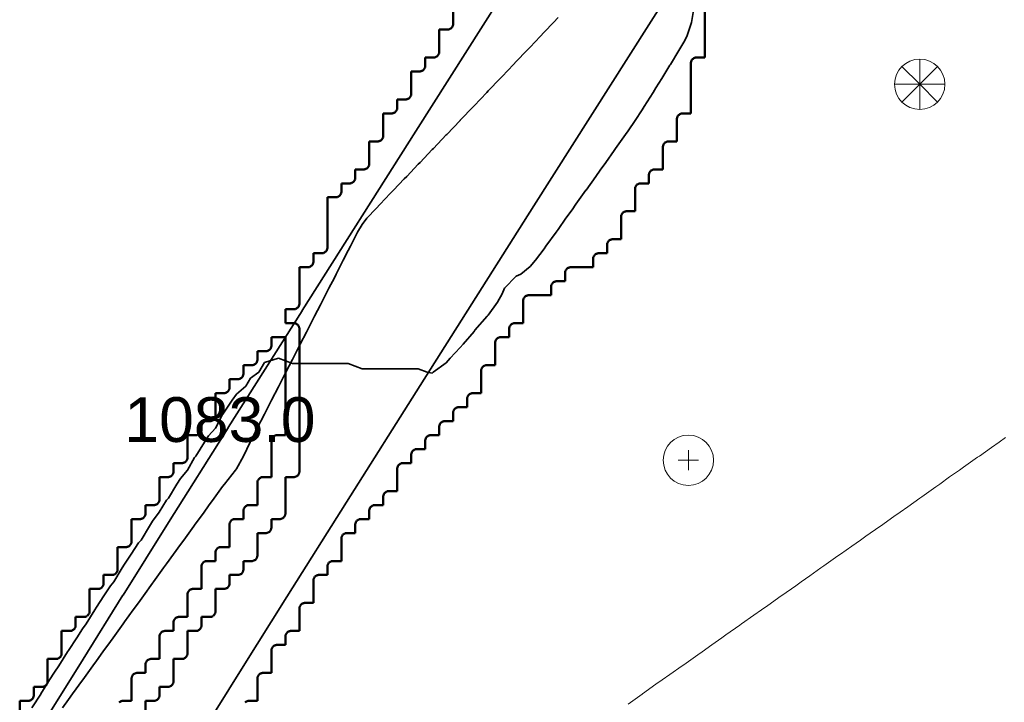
# Model space of a CAD drawing. Header units: metres. Extents: x -6552 to -6384, y 5654608 to 5654799.
# Tile 31 of 68: x -6458 to -6440, y 5654679 to 5654691. Entities that reach past the tile are written whole.
import ezdxf
from ezdxf.enums import TextEntityAlignment as Align

# ---------------------------------------------------------------- set-up
doc = ezdxf.new("R2010")
doc.units = ezdxf.units.M
doc.header["$LTSCALE"] = 0.5
doc.linetypes.add('DASHED', pattern=[9, 6, -3])
doc.linetypes.add('PHANTOM', pattern=[22, 12, -2, 2, -2, 2, -2])
for name, color, linetype, lineweight in [('L-GRAD-CONT', 5, 'DASHED', 25), ('L-HARD-PAVE', 8, 'Continuous', 35), ('L-SITE-LIMIT', 6, 'PHANTOM', 50), ('V-TOPO-MAJR', 34, 'Continuous', 35), ('V-TOPO-MINR', 32, 'Continuous', 13), ('V-VEG-TREE', 94, 'Continuous', 18)]:
    doc.layers.add(name, color=color, linetype=linetype, lineweight=lineweight)
doc.styles.add('BR-STD', font='arial.ttf')

# ---------------------------------------------------------------- blocks, each defined once
blk = doc.blocks.new('VEG-TREE-DECID')
at = {"color": 0, "lineweight": -2}
for p, q in [((0, -0.6), (0, 0.6)), ((-0.6, 0), (0.6, 0))]:
    blk.add_line(p, q, dxfattribs=at)
blk.add_circle((0, 0), 1.5, dxfattribs=at)
blk = doc.blocks.new('VEG-TREE-CONIF')
at = {"color": 0, "lineweight": -2}
for q in [(0, 1.5), (-1.061, 1.061), (1.061, 1.061), (-1.5, 0), (-1.061, -1.061), (1.5, 0), (0, -1.5), (1.061, -1.061)]:
    blk.add_line((0, 0), q, dxfattribs=at)
blk.add_circle((0, 0), 1.5, dxfattribs=at)

msp = doc.modelspace()

# ---------------------------------------------------------------- linework, layer by layer
at = {"layer": 'L-GRAD-CONT', "lineweight": 35}
msp.add_lwpolyline([(-6445.449, 5654691.125), (-6445.488, 5654690.875), (-6445.571, 5654690.625), (-6445.625, 5654690.524), (-6445.715, 5654690.375), (-6445.867, 5654690.125), (-6445.875, 5654690.11), (-6446.018, 5654689.875), (-6446.125, 5654689.708), (-6446.178, 5654689.625), (-6446.337, 5654689.375), (-6446.375, 5654689.315), (-6446.497, 5654689.125), (-6446.625, 5654688.939), (-6446.67, 5654688.875), (-6446.847, 5654688.625), (-6446.875, 5654688.586), (-6447.024, 5654688.375), (-6447.125, 5654688.233), (-6447.201, 5654688.125), (-6447.375, 5654687.88), (-6447.379, 5654687.875), (-6447.556, 5654687.625), (-6447.625, 5654687.527), (-6447.736, 5654687.375), (-6447.875, 5654687.177), (-6447.911, 5654687.125), (-6448.093, 5654686.875), (-6448.125, 5654686.83), (-6448.276, 5654686.625), (-6448.375, 5654686.514), (-6448.541, 5654686.375), (-6448.625, 5654686.338), (-6448.836, 5654686.125), (-6448.875, 5654686.025), (-6448.956, 5654685.875), (-6449.125, 5654685.643), (-6449.141, 5654685.625), (-6449.363, 5654685.375), (-6449.375, 5654685.353), (-6449.572, 5654685.125), (-6449.625, 5654685.063), (-6449.803, 5654684.875), (-6449.875, 5654684.79), (-6450.11, 5654684.625), (-6450.125, 5654684.605), (-6450.218, 5654684.625), (-6450.375, 5654684.685), (-6450.625, 5654684.685), (-6450.875, 5654684.685), (-6451.125, 5654684.685), (-6451.375, 5654684.685), (-6451.625, 5654684.779), (-6451.875, 5654684.779), (-6452.125, 5654684.779), (-6452.375, 5654684.779), (-6452.625, 5654684.779), (-6452.875, 5654684.875), (-6453.125, 5654684.8), (-6453.225, 5654684.625), (-6453.375, 5654684.518), (-6453.456, 5654684.375), (-6453.625, 5654684.23), (-6453.699, 5654684.125), (-6453.867, 5654683.875), (-6453.875, 5654683.867), (-6453.998, 5654683.625), (-6454.125, 5654683.489), (-6454.199, 5654683.375), (-6454.35, 5654683.125), (-6454.375, 5654683.1), (-6454.503, 5654682.875), (-6454.625, 5654682.725), (-6454.69, 5654682.625), (-6454.837, 5654682.375), (-6454.875, 5654682.337), (-6455.006, 5654682.125), (-6455.125, 5654681.96), (-6455.18, 5654681.875), (-6455.328, 5654681.625), (-6455.375, 5654681.576), (-6455.506, 5654681.375), (-6455.625, 5654681.192), (-6455.669, 5654681.125), (-6455.819, 5654680.875), (-6455.875, 5654680.807), (-6455.994, 5654680.625), (-6456.125, 5654680.422), (-6456.156, 5654680.375), (-6456.313, 5654680.125), (-6456.375, 5654680.038), (-6456.48, 5654679.875), (-6456.625, 5654679.652), (-6456.644, 5654679.625), (-6456.803, 5654679.375), (-6456.875, 5654679.265), (-6456.965, 5654679.125), (-6457.123, 5654678.875), (-6457.125, 5654678.872), (-6457.281, 5654678.625)], dxfattribs=at)
at = {"layer": 'L-HARD-PAVE'}
for points in [[(-6456.977, 5654678.51), (-6456.368, 5654679.494), (-6456.366, 5654679.497), (-6455.655, 5654680.638), (-6455.653, 5654680.64), (-6454.841, 5654681.937), (-6454.839, 5654681.94), (-6453.773, 5654683.633), (-6453.772, 5654683.634), (-6452.451, 5654685.724), (-6452.451, 5654685.725), (-6450.419, 5654688.933), (-6447.732, 5654693.17)], [(-6445.565, 5654691.918), (-6448.307, 5654687.595), (-6450.338, 5654684.388), (-6451.658, 5654682.3), (-6452.723, 5654680.609), (-6453.534, 5654679.314), (-6454.243, 5654678.176)]]:
    msp.add_lwpolyline(points, dxfattribs=at)
at = {"layer": 'L-SITE-LIMIT'}
for points in [[(-6455.25, 5654678.35), (-6455.25, 5654678.748), (-6455.25, 5654678.75), (-6455.248, 5654678.75), (-6455.1, 5654678.75), (-6455.09, 5654678.75), (-6455.08, 5654678.752), (-6455.071, 5654678.754), (-6455.062, 5654678.758), (-6455.053, 5654678.762), (-6455.044, 5654678.767), (-6455.037, 5654678.773), (-6455.029, 5654678.779), (-6455.023, 5654678.787), (-6455.017, 5654678.794), (-6455.012, 5654678.803), (-6455.008, 5654678.812), (-6455.004, 5654678.821), (-6455.002, 5654678.83), (-6455, 5654678.84), (-6455, 5654678.85), (-6455, 5654678.998), (-6455, 5654679), (-6454.998, 5654679), (-6454.85, 5654679), (-6454.84, 5654679), (-6454.83, 5654679.002), (-6454.821, 5654679.004), (-6454.812, 5654679.008), (-6454.803, 5654679.012), (-6454.794, 5654679.017), (-6454.787, 5654679.023), (-6454.779, 5654679.029), (-6454.773, 5654679.037), (-6454.767, 5654679.044), (-6454.762, 5654679.053), (-6454.758, 5654679.062), (-6454.754, 5654679.071), (-6454.752, 5654679.08), (-6454.75, 5654679.09), (-6454.75, 5654679.1), (-6454.75, 5654679.498), (-6454.75, 5654679.5), (-6454.748, 5654679.5), (-6454.6, 5654679.5), (-6454.59, 5654679.5), (-6454.58, 5654679.502), (-6454.571, 5654679.504), (-6454.562, 5654679.508), (-6454.553, 5654679.512), (-6454.544, 5654679.517), (-6454.537, 5654679.523), (-6454.529, 5654679.529), (-6454.523, 5654679.537), (-6454.517, 5654679.544), (-6454.512, 5654679.553), (-6454.508, 5654679.562), (-6454.504, 5654679.571), (-6454.502, 5654679.58), (-6454.5, 5654679.59), (-6454.5, 5654679.6), (-6454.5, 5654679.998), (-6454.5, 5654680), (-6454.498, 5654680), (-6454.35, 5654680), (-6454.34, 5654680), (-6454.33, 5654680.002), (-6454.321, 5654680.004), (-6454.312, 5654680.008), (-6454.303, 5654680.012), (-6454.294, 5654680.017), (-6454.287, 5654680.023), (-6454.279, 5654680.029), (-6454.273, 5654680.037), (-6454.267, 5654680.044), (-6454.262, 5654680.053), (-6454.258, 5654680.062), (-6454.254, 5654680.071), (-6454.252, 5654680.08), (-6454.25, 5654680.09), (-6454.25, 5654680.1), (-6454.25, 5654680.248), (-6454.25, 5654680.25), (-6454.248, 5654680.25), (-6454.1, 5654680.25), (-6454.09, 5654680.25), (-6454.08, 5654680.252), (-6454.071, 5654680.254), (-6454.062, 5654680.258), (-6454.053, 5654680.262), (-6454.044, 5654680.267), (-6454.037, 5654680.273), (-6454.029, 5654680.279), (-6454.023, 5654680.287), (-6454.017, 5654680.294), (-6454.012, 5654680.303), (-6454.008, 5654680.312), (-6454.004, 5654680.321), (-6454.002, 5654680.33), (-6454, 5654680.34), (-6454, 5654680.35), (-6454, 5654680.748), (-6454, 5654680.75), (-6453.998, 5654680.75), (-6453.85, 5654680.75), (-6453.84, 5654680.75), (-6453.83, 5654680.752), (-6453.821, 5654680.754), (-6453.812, 5654680.758), (-6453.803, 5654680.762), (-6453.794, 5654680.767), (-6453.787, 5654680.773), (-6453.779, 5654680.779), (-6453.773, 5654680.787), (-6453.767, 5654680.794), (-6453.762, 5654680.803), (-6453.758, 5654680.812), (-6453.754, 5654680.821), (-6453.752, 5654680.83), (-6453.75, 5654680.84), (-6453.75, 5654680.85), (-6453.75, 5654680.998), (-6453.75, 5654681), (-6453.748, 5654681), (-6453.6, 5654681), (-6453.59, 5654681), (-6453.58, 5654681.002), (-6453.571, 5654681.004), (-6453.562, 5654681.008), (-6453.553, 5654681.012), (-6453.544, 5654681.017), (-6453.537, 5654681.023), (-6453.529, 5654681.029), (-6453.523, 5654681.037), (-6453.517, 5654681.044), (-6453.512, 5654681.053), (-6453.508, 5654681.062), (-6453.504, 5654681.071), (-6453.502, 5654681.08), (-6453.5, 5654681.09), (-6453.5, 5654681.1), (-6453.5, 5654681.248), (-6453.5, 5654681.25), (-6453.498, 5654681.25), (-6453.35, 5654681.25), (-6453.34, 5654681.25), (-6453.33, 5654681.252), (-6453.321, 5654681.254), (-6453.312, 5654681.258), (-6453.303, 5654681.262), (-6453.294, 5654681.267), (-6453.287, 5654681.273), (-6453.279, 5654681.279), (-6453.273, 5654681.287), (-6453.267, 5654681.294), (-6453.262, 5654681.303), (-6453.258, 5654681.312), (-6453.254, 5654681.321), (-6453.252, 5654681.33), (-6453.25, 5654681.34), (-6453.25, 5654681.35), (-6453.25, 5654681.748), (-6453.25, 5654681.75), (-6453.248, 5654681.75), (-6453.1, 5654681.75), (-6453.09, 5654681.75), (-6453.08, 5654681.752), (-6453.071, 5654681.754), (-6453.062, 5654681.758), (-6453.053, 5654681.762), (-6453.044, 5654681.767), (-6453.037, 5654681.773), (-6453.029, 5654681.779), (-6453.023, 5654681.787), (-6453.017, 5654681.794), (-6453.012, 5654681.803), (-6453.008, 5654681.812), (-6453.004, 5654681.821), (-6453.002, 5654681.83), (-6453, 5654681.84), (-6453, 5654681.85), (-6453, 5654681.998), (-6453, 5654682), (-6452.998, 5654682), (-6452.85, 5654682), (-6452.84, 5654682), (-6452.83, 5654682.002), (-6452.821, 5654682.004), (-6452.812, 5654682.008), (-6452.803, 5654682.012), (-6452.794, 5654682.017), (-6452.787, 5654682.023), (-6452.779, 5654682.029), (-6452.773, 5654682.037), (-6452.767, 5654682.044), (-6452.762, 5654682.053), (-6452.758, 5654682.062), (-6452.754, 5654682.071), (-6452.752, 5654682.08), (-6452.75, 5654682.09), (-6452.75, 5654682.1), (-6452.75, 5654682.748), (-6452.75, 5654682.75), (-6452.748, 5654682.75), (-6452.6, 5654682.75), (-6452.59, 5654682.75), (-6452.58, 5654682.752), (-6452.571, 5654682.754), (-6452.562, 5654682.758), (-6452.553, 5654682.762), (-6452.544, 5654682.767), (-6452.537, 5654682.773), (-6452.529, 5654682.779), (-6452.523, 5654682.787), (-6452.517, 5654682.794), (-6452.512, 5654682.803), (-6452.508, 5654682.812), (-6452.504, 5654682.821), (-6452.502, 5654682.83), (-6452.5, 5654682.84), (-6452.5, 5654682.85), (-6452.5, 5654685.4), (-6452.5, 5654685.41), (-6452.502, 5654685.42), (-6452.504, 5654685.429), (-6452.508, 5654685.438), (-6452.512, 5654685.447), (-6452.517, 5654685.456), (-6452.523, 5654685.463), (-6452.529, 5654685.471), (-6452.537, 5654685.477), (-6452.544, 5654685.483), (-6452.553, 5654685.488), (-6452.562, 5654685.492), (-6452.571, 5654685.496), (-6452.58, 5654685.498), (-6452.59, 5654685.5), (-6452.6, 5654685.5), (-6452.748, 5654685.5), (-6452.75, 5654685.5), (-6452.75, 5654685.502), (-6452.75, 5654685.748), (-6452.75, 5654685.75), (-6452.748, 5654685.75), (-6452.6, 5654685.75), (-6452.59, 5654685.75), (-6452.58, 5654685.752), (-6452.571, 5654685.754), (-6452.562, 5654685.758), (-6452.553, 5654685.762), (-6452.544, 5654685.767), (-6452.537, 5654685.773), (-6452.529, 5654685.779), (-6452.523, 5654685.787), (-6452.517, 5654685.794), (-6452.512, 5654685.803), (-6452.508, 5654685.812), (-6452.504, 5654685.821), (-6452.502, 5654685.83), (-6452.5, 5654685.84), (-6452.5, 5654685.85), (-6452.5, 5654686.498), (-6452.5, 5654686.5), (-6452.498, 5654686.5), (-6452.35, 5654686.5), (-6452.34, 5654686.5), (-6452.33, 5654686.502), (-6452.321, 5654686.504), (-6452.312, 5654686.508), (-6452.303, 5654686.512), (-6452.294, 5654686.517), (-6452.287, 5654686.523), (-6452.279, 5654686.529), (-6452.273, 5654686.537), (-6452.267, 5654686.544), (-6452.262, 5654686.553), (-6452.258, 5654686.562), (-6452.254, 5654686.571), (-6452.252, 5654686.58), (-6452.25, 5654686.59), (-6452.25, 5654686.6), (-6452.25, 5654686.748), (-6452.25, 5654686.75), (-6452.248, 5654686.75), (-6452.1, 5654686.75), (-6452.09, 5654686.75), (-6452.08, 5654686.752), (-6452.071, 5654686.754), (-6452.062, 5654686.758), (-6452.053, 5654686.762), (-6452.044, 5654686.767), (-6452.037, 5654686.773), (-6452.029, 5654686.779), (-6452.023, 5654686.787), (-6452.017, 5654686.794), (-6452.012, 5654686.803), (-6452.008, 5654686.812), (-6452.004, 5654686.821), (-6452.002, 5654686.83), (-6452, 5654686.84), (-6452, 5654686.85), (-6452, 5654687.748), (-6452, 5654687.75), (-6451.998, 5654687.75), (-6451.85, 5654687.75), (-6451.84, 5654687.75), (-6451.83, 5654687.752), (-6451.821, 5654687.754), (-6451.812, 5654687.758), (-6451.803, 5654687.762), (-6451.794, 5654687.767), (-6451.787, 5654687.773), (-6451.779, 5654687.779), (-6451.773, 5654687.787), (-6451.767, 5654687.794), (-6451.762, 5654687.803), (-6451.758, 5654687.812), (-6451.754, 5654687.821), (-6451.752, 5654687.83), (-6451.75, 5654687.84), (-6451.75, 5654687.85), (-6451.75, 5654687.998), (-6451.75, 5654688), (-6451.748, 5654688), (-6451.6, 5654688), (-6451.59, 5654688), (-6451.58, 5654688.002), (-6451.571, 5654688.004), (-6451.562, 5654688.008), (-6451.553, 5654688.012), (-6451.544, 5654688.017), (-6451.537, 5654688.023), (-6451.529, 5654688.029), (-6451.523, 5654688.037), (-6451.517, 5654688.044), (-6451.512, 5654688.053), (-6451.508, 5654688.062), (-6451.504, 5654688.071), (-6451.502, 5654688.08), (-6451.5, 5654688.09), (-6451.5, 5654688.1), (-6451.5, 5654688.248), (-6451.5, 5654688.25), (-6451.498, 5654688.25), (-6451.35, 5654688.25), (-6451.34, 5654688.25), (-6451.33, 5654688.252), (-6451.321, 5654688.254), (-6451.312, 5654688.258), (-6451.303, 5654688.262), (-6451.294, 5654688.267), (-6451.287, 5654688.273), (-6451.279, 5654688.279), (-6451.273, 5654688.287), (-6451.267, 5654688.294), (-6451.262, 5654688.303), (-6451.258, 5654688.312), (-6451.254, 5654688.321), (-6451.252, 5654688.33), (-6451.25, 5654688.34), (-6451.25, 5654688.35), (-6451.25, 5654688.748), (-6451.25, 5654688.75), (-6451.248, 5654688.75), (-6451.1, 5654688.75), (-6451.09, 5654688.75), (-6451.08, 5654688.752), (-6451.071, 5654688.754), (-6451.062, 5654688.758), (-6451.053, 5654688.762), (-6451.044, 5654688.767), (-6451.037, 5654688.773), (-6451.029, 5654688.779), (-6451.023, 5654688.787), (-6451.017, 5654688.794), (-6451.012, 5654688.803), (-6451.008, 5654688.812), (-6451.004, 5654688.821), (-6451.002, 5654688.83), (-6451, 5654688.84), (-6451, 5654688.85), (-6451, 5654689.248), (-6451, 5654689.25), (-6450.998, 5654689.25), (-6450.85, 5654689.25), (-6450.84, 5654689.25), (-6450.83, 5654689.252), (-6450.821, 5654689.254), (-6450.812, 5654689.258), (-6450.803, 5654689.262), (-6450.794, 5654689.267), (-6450.787, 5654689.273), (-6450.779, 5654689.279), (-6450.773, 5654689.287), (-6450.767, 5654689.294), (-6450.762, 5654689.303), (-6450.758, 5654689.312), (-6450.754, 5654689.321), (-6450.752, 5654689.33), (-6450.75, 5654689.34), (-6450.75, 5654689.35), (-6450.75, 5654689.498), (-6450.75, 5654689.5), (-6450.748, 5654689.5), (-6450.6, 5654689.5), (-6450.59, 5654689.5), (-6450.58, 5654689.502), (-6450.571, 5654689.504), (-6450.562, 5654689.508), (-6450.553, 5654689.512), (-6450.544, 5654689.517), (-6450.537, 5654689.523), (-6450.529, 5654689.529), (-6450.523, 5654689.537), (-6450.517, 5654689.544), (-6450.512, 5654689.553), (-6450.508, 5654689.562), (-6450.504, 5654689.571), (-6450.502, 5654689.58), (-6450.5, 5654689.59), (-6450.5, 5654689.6), (-6450.5, 5654689.998), (-6450.5, 5654690), (-6450.498, 5654690), (-6450.35, 5654690), (-6450.34, 5654690), (-6450.33, 5654690.002), (-6450.321, 5654690.004), (-6450.312, 5654690.008), (-6450.303, 5654690.012), (-6450.294, 5654690.017), (-6450.287, 5654690.023), (-6450.279, 5654690.029), (-6450.273, 5654690.037), (-6450.267, 5654690.044), (-6450.262, 5654690.053), (-6450.258, 5654690.062), (-6450.254, 5654690.071), (-6450.252, 5654690.08), (-6450.25, 5654690.09), (-6450.25, 5654690.1), (-6450.25, 5654690.248), (-6450.25, 5654690.25), (-6450.248, 5654690.25), (-6450.1, 5654690.25), (-6450.09, 5654690.25), (-6450.08, 5654690.252), (-6450.071, 5654690.254), (-6450.062, 5654690.258), (-6450.053, 5654690.262), (-6450.044, 5654690.267), (-6450.037, 5654690.273), (-6450.029, 5654690.279), (-6450.023, 5654690.287), (-6450.017, 5654690.294), (-6450.012, 5654690.303), (-6450.008, 5654690.312), (-6450.004, 5654690.321), (-6450.002, 5654690.33), (-6450, 5654690.34), (-6450, 5654690.35), (-6450, 5654690.748), (-6450, 5654690.75), (-6449.998, 5654690.75), (-6449.85, 5654690.75), (-6449.84, 5654690.75), (-6449.83, 5654690.752), (-6449.821, 5654690.754), (-6449.812, 5654690.758), (-6449.803, 5654690.762), (-6449.794, 5654690.767), (-6449.787, 5654690.773), (-6449.779, 5654690.779), (-6449.773, 5654690.787), (-6449.767, 5654690.794), (-6449.762, 5654690.803), (-6449.758, 5654690.812), (-6449.754, 5654690.821), (-6449.752, 5654690.83), (-6449.75, 5654690.84), (-6449.75, 5654690.85), (-6449.75, 5654691.498)], [(-6445.25, 5654691.15), (-6445.25, 5654690.252), (-6445.25, 5654690.25), (-6445.252, 5654690.25), (-6445.4, 5654690.25), (-6445.41, 5654690.25), (-6445.42, 5654690.248), (-6445.429, 5654690.246), (-6445.438, 5654690.242), (-6445.447, 5654690.238), (-6445.456, 5654690.233), (-6445.463, 5654690.227), (-6445.471, 5654690.221), (-6445.477, 5654690.213), (-6445.483, 5654690.206), (-6445.488, 5654690.197), (-6445.492, 5654690.188), (-6445.496, 5654690.179), (-6445.498, 5654690.17), (-6445.5, 5654690.16), (-6445.5, 5654690.15), (-6445.5, 5654689.252), (-6445.5, 5654689.25), (-6445.502, 5654689.25), (-6445.65, 5654689.25), (-6445.66, 5654689.25), (-6445.67, 5654689.248), (-6445.679, 5654689.246), (-6445.688, 5654689.242), (-6445.697, 5654689.238), (-6445.706, 5654689.233), (-6445.713, 5654689.227), (-6445.721, 5654689.221), (-6445.727, 5654689.213), (-6445.733, 5654689.206), (-6445.738, 5654689.197), (-6445.742, 5654689.188), (-6445.746, 5654689.179), (-6445.748, 5654689.17), (-6445.75, 5654689.16), (-6445.75, 5654689.15), (-6445.75, 5654688.752), (-6445.75, 5654688.75), (-6445.752, 5654688.75), (-6445.9, 5654688.75), (-6445.91, 5654688.75), (-6445.92, 5654688.748), (-6445.929, 5654688.746), (-6445.938, 5654688.742), (-6445.947, 5654688.738), (-6445.956, 5654688.733), (-6445.963, 5654688.727), (-6445.971, 5654688.721), (-6445.977, 5654688.713), (-6445.983, 5654688.706), (-6445.988, 5654688.697), (-6445.992, 5654688.688), (-6445.996, 5654688.679), (-6445.998, 5654688.67), (-6446, 5654688.66), (-6446, 5654688.65), (-6446, 5654688.252), (-6446, 5654688.25), (-6446.002, 5654688.25), (-6446.15, 5654688.25), (-6446.16, 5654688.25), (-6446.17, 5654688.248), (-6446.179, 5654688.246), (-6446.188, 5654688.242), (-6446.197, 5654688.238), (-6446.206, 5654688.233), (-6446.213, 5654688.227), (-6446.221, 5654688.221), (-6446.227, 5654688.213), (-6446.233, 5654688.206), (-6446.238, 5654688.197), (-6446.242, 5654688.188), (-6446.246, 5654688.179), (-6446.248, 5654688.17), (-6446.25, 5654688.16), (-6446.25, 5654688.15), (-6446.25, 5654688.002), (-6446.25, 5654688), (-6446.252, 5654688), (-6446.4, 5654688), (-6446.41, 5654688), (-6446.42, 5654687.998), (-6446.429, 5654687.996), (-6446.438, 5654687.992), (-6446.447, 5654687.988), (-6446.456, 5654687.983), (-6446.463, 5654687.977), (-6446.471, 5654687.971), (-6446.477, 5654687.963), (-6446.483, 5654687.956), (-6446.488, 5654687.947), (-6446.492, 5654687.938), (-6446.496, 5654687.929), (-6446.498, 5654687.92), (-6446.5, 5654687.91), (-6446.5, 5654687.9), (-6446.5, 5654687.502), (-6446.5, 5654687.5), (-6446.502, 5654687.5), (-6446.65, 5654687.5), (-6446.66, 5654687.5), (-6446.67, 5654687.498), (-6446.679, 5654687.496), (-6446.688, 5654687.492), (-6446.697, 5654687.488), (-6446.706, 5654687.483), (-6446.713, 5654687.477), (-6446.721, 5654687.471), (-6446.727, 5654687.463), (-6446.733, 5654687.456), (-6446.738, 5654687.447), (-6446.742, 5654687.438), (-6446.746, 5654687.429), (-6446.748, 5654687.42), (-6446.75, 5654687.41), (-6446.75, 5654687.4), (-6446.75, 5654687.002), (-6446.75, 5654687), (-6446.752, 5654687), (-6446.9, 5654687), (-6446.91, 5654687), (-6446.92, 5654686.998), (-6446.929, 5654686.996), (-6446.938, 5654686.992), (-6446.947, 5654686.988), (-6446.956, 5654686.983), (-6446.963, 5654686.977), (-6446.971, 5654686.971), (-6446.977, 5654686.963), (-6446.983, 5654686.956), (-6446.988, 5654686.947), (-6446.992, 5654686.938), (-6446.996, 5654686.929), (-6446.998, 5654686.92), (-6447, 5654686.91), (-6447, 5654686.9), (-6447, 5654686.752), (-6447, 5654686.75), (-6447.002, 5654686.75), (-6447.15, 5654686.75), (-6447.16, 5654686.75), (-6447.17, 5654686.748), (-6447.179, 5654686.746), (-6447.188, 5654686.742), (-6447.197, 5654686.738), (-6447.206, 5654686.733), (-6447.213, 5654686.727), (-6447.221, 5654686.721), (-6447.227, 5654686.713), (-6447.233, 5654686.706), (-6447.238, 5654686.697), (-6447.242, 5654686.688), (-6447.246, 5654686.679), (-6447.248, 5654686.67), (-6447.25, 5654686.66), (-6447.25, 5654686.65), (-6447.25, 5654686.502), (-6447.25, 5654686.5), (-6447.252, 5654686.5), (-6447.65, 5654686.5), (-6447.66, 5654686.5), (-6447.67, 5654686.498), (-6447.679, 5654686.496), (-6447.688, 5654686.492), (-6447.697, 5654686.488), (-6447.706, 5654686.483), (-6447.713, 5654686.477), (-6447.721, 5654686.471), (-6447.727, 5654686.463), (-6447.733, 5654686.456), (-6447.738, 5654686.447), (-6447.742, 5654686.438), (-6447.746, 5654686.429), (-6447.748, 5654686.42), (-6447.75, 5654686.41), (-6447.75, 5654686.4), (-6447.75, 5654686.252), (-6447.75, 5654686.25), (-6447.752, 5654686.25), (-6447.9, 5654686.25), (-6447.91, 5654686.25), (-6447.92, 5654686.248), (-6447.929, 5654686.246), (-6447.938, 5654686.242), (-6447.947, 5654686.238), (-6447.956, 5654686.233), (-6447.963, 5654686.227), (-6447.971, 5654686.221), (-6447.977, 5654686.213), (-6447.983, 5654686.206), (-6447.988, 5654686.197), (-6447.992, 5654686.188), (-6447.996, 5654686.179), (-6447.998, 5654686.17), (-6448, 5654686.16), (-6448, 5654686.15), (-6448, 5654686.002), (-6448, 5654686), (-6448.002, 5654686), (-6448.4, 5654686), (-6448.41, 5654686), (-6448.42, 5654685.998), (-6448.429, 5654685.996), (-6448.438, 5654685.992), (-6448.447, 5654685.988), (-6448.456, 5654685.983), (-6448.463, 5654685.977), (-6448.471, 5654685.971), (-6448.477, 5654685.963), (-6448.483, 5654685.956), (-6448.488, 5654685.947), (-6448.492, 5654685.938), (-6448.496, 5654685.929), (-6448.498, 5654685.92), (-6448.5, 5654685.91), (-6448.5, 5654685.9), (-6448.5, 5654685.502), (-6448.5, 5654685.5), (-6448.502, 5654685.5), (-6448.65, 5654685.5), (-6448.66, 5654685.5), (-6448.67, 5654685.498), (-6448.679, 5654685.496), (-6448.688, 5654685.492), (-6448.697, 5654685.488), (-6448.706, 5654685.483), (-6448.713, 5654685.477), (-6448.721, 5654685.471), (-6448.727, 5654685.463), (-6448.733, 5654685.456), (-6448.738, 5654685.447), (-6448.742, 5654685.438), (-6448.746, 5654685.429), (-6448.748, 5654685.42), (-6448.75, 5654685.41), (-6448.75, 5654685.4), (-6448.75, 5654685.252), (-6448.75, 5654685.25), (-6448.752, 5654685.25), (-6448.9, 5654685.25), (-6448.91, 5654685.25), (-6448.92, 5654685.248), (-6448.929, 5654685.246), (-6448.938, 5654685.242), (-6448.947, 5654685.238), (-6448.956, 5654685.233), (-6448.963, 5654685.227), (-6448.971, 5654685.221), (-6448.977, 5654685.213), (-6448.983, 5654685.206), (-6448.988, 5654685.197), (-6448.992, 5654685.188), (-6448.996, 5654685.179), (-6448.998, 5654685.17), (-6449, 5654685.16), (-6449, 5654685.15), (-6449, 5654684.752), (-6449, 5654684.75), (-6449.002, 5654684.75), (-6449.15, 5654684.75), (-6449.16, 5654684.75), (-6449.17, 5654684.748), (-6449.179, 5654684.746), (-6449.188, 5654684.742), (-6449.197, 5654684.738), (-6449.206, 5654684.733), (-6449.213, 5654684.727), (-6449.221, 5654684.721), (-6449.227, 5654684.713), (-6449.233, 5654684.706), (-6449.238, 5654684.697), (-6449.242, 5654684.688), (-6449.246, 5654684.679), (-6449.248, 5654684.67), (-6449.25, 5654684.66), (-6449.25, 5654684.65), (-6449.25, 5654684.252), (-6449.25, 5654684.25), (-6449.252, 5654684.25), (-6449.4, 5654684.25), (-6449.41, 5654684.25), (-6449.42, 5654684.248), (-6449.429, 5654684.246), (-6449.438, 5654684.242), (-6449.447, 5654684.238), (-6449.456, 5654684.233), (-6449.463, 5654684.227), (-6449.471, 5654684.221), (-6449.477, 5654684.213), (-6449.483, 5654684.206), (-6449.488, 5654684.197), (-6449.492, 5654684.188), (-6449.496, 5654684.179), (-6449.498, 5654684.17), (-6449.5, 5654684.16), (-6449.5, 5654684.15), (-6449.5, 5654684.002), (-6449.5, 5654684), (-6449.502, 5654684), (-6449.65, 5654684), (-6449.66, 5654684), (-6449.67, 5654683.998), (-6449.679, 5654683.996), (-6449.688, 5654683.992), (-6449.697, 5654683.988), (-6449.706, 5654683.983), (-6449.713, 5654683.977), (-6449.721, 5654683.971), (-6449.727, 5654683.963), (-6449.733, 5654683.956), (-6449.738, 5654683.947), (-6449.742, 5654683.938), (-6449.746, 5654683.929), (-6449.748, 5654683.92), (-6449.75, 5654683.91), (-6449.75, 5654683.9), (-6449.75, 5654683.752), (-6449.75, 5654683.75), (-6449.752, 5654683.75), (-6449.9, 5654683.75), (-6449.91, 5654683.75), (-6449.92, 5654683.748), (-6449.929, 5654683.746), (-6449.938, 5654683.742), (-6449.947, 5654683.738), (-6449.956, 5654683.733), (-6449.963, 5654683.727), (-6449.971, 5654683.721), (-6449.977, 5654683.713), (-6449.983, 5654683.706), (-6449.988, 5654683.697), (-6449.992, 5654683.688), (-6449.996, 5654683.679), (-6449.998, 5654683.67), (-6450, 5654683.66), (-6450, 5654683.65), (-6450, 5654683.502), (-6450, 5654683.5), (-6450.002, 5654683.5), (-6450.15, 5654683.5), (-6450.16, 5654683.5), (-6450.17, 5654683.498), (-6450.179, 5654683.496), (-6450.188, 5654683.492), (-6450.197, 5654683.488), (-6450.206, 5654683.483), (-6450.213, 5654683.477), (-6450.221, 5654683.471), (-6450.227, 5654683.463), (-6450.233, 5654683.456), (-6450.238, 5654683.447), (-6450.242, 5654683.438), (-6450.246, 5654683.429), (-6450.248, 5654683.42), (-6450.25, 5654683.41), (-6450.25, 5654683.4), (-6450.25, 5654683.252), (-6450.25, 5654683.25), (-6450.252, 5654683.25), (-6450.4, 5654683.25), (-6450.41, 5654683.25), (-6450.42, 5654683.248), (-6450.429, 5654683.246), (-6450.438, 5654683.242), (-6450.447, 5654683.238), (-6450.456, 5654683.233), (-6450.463, 5654683.227), (-6450.471, 5654683.221), (-6450.477, 5654683.213), (-6450.483, 5654683.206), (-6450.488, 5654683.197), (-6450.492, 5654683.188), (-6450.496, 5654683.179), (-6450.498, 5654683.17), (-6450.5, 5654683.16), (-6450.5, 5654683.15), (-6450.5, 5654683.002), (-6450.5, 5654683), (-6450.502, 5654683), (-6450.65, 5654683), (-6450.66, 5654683), (-6450.67, 5654682.998), (-6450.679, 5654682.996), (-6450.688, 5654682.992), (-6450.697, 5654682.988), (-6450.706, 5654682.983), (-6450.713, 5654682.977), (-6450.721, 5654682.971), (-6450.727, 5654682.963), (-6450.733, 5654682.956), (-6450.738, 5654682.947), (-6450.742, 5654682.938), (-6450.746, 5654682.929), (-6450.748, 5654682.92), (-6450.75, 5654682.91), (-6450.75, 5654682.9), (-6450.75, 5654682.502), (-6450.75, 5654682.5), (-6450.752, 5654682.5), (-6450.9, 5654682.5), (-6450.91, 5654682.5), (-6450.92, 5654682.498), (-6450.929, 5654682.496), (-6450.938, 5654682.492), (-6450.947, 5654682.488), (-6450.956, 5654682.483), (-6450.963, 5654682.477), (-6450.971, 5654682.471), (-6450.977, 5654682.463), (-6450.983, 5654682.456), (-6450.988, 5654682.447), (-6450.992, 5654682.438), (-6450.996, 5654682.429), (-6450.998, 5654682.42), (-6451, 5654682.41), (-6451, 5654682.4), (-6451, 5654682.252), (-6451, 5654682.25), (-6451.002, 5654682.25), (-6451.15, 5654682.25), (-6451.16, 5654682.25), (-6451.17, 5654682.248), (-6451.179, 5654682.246), (-6451.188, 5654682.242), (-6451.197, 5654682.238), (-6451.206, 5654682.233), (-6451.213, 5654682.227), (-6451.221, 5654682.221), (-6451.227, 5654682.213), (-6451.233, 5654682.206), (-6451.238, 5654682.197), (-6451.242, 5654682.188), (-6451.246, 5654682.179), (-6451.248, 5654682.17), (-6451.25, 5654682.16), (-6451.25, 5654682.15), (-6451.25, 5654682.002), (-6451.25, 5654682), (-6451.252, 5654682), (-6451.4, 5654682), (-6451.41, 5654682), (-6451.42, 5654681.998), (-6451.429, 5654681.996), (-6451.438, 5654681.992), (-6451.447, 5654681.988), (-6451.456, 5654681.983), (-6451.463, 5654681.977), (-6451.471, 5654681.971), (-6451.477, 5654681.963), (-6451.483, 5654681.956), (-6451.488, 5654681.947), (-6451.492, 5654681.938), (-6451.496, 5654681.929), (-6451.498, 5654681.92), (-6451.5, 5654681.91), (-6451.5, 5654681.9), (-6451.5, 5654681.752), (-6451.5, 5654681.75), (-6451.502, 5654681.75), (-6451.65, 5654681.75), (-6451.66, 5654681.75), (-6451.67, 5654681.748), (-6451.679, 5654681.746), (-6451.688, 5654681.742), (-6451.697, 5654681.738), (-6451.706, 5654681.733), (-6451.713, 5654681.727), (-6451.721, 5654681.721), (-6451.727, 5654681.713), (-6451.733, 5654681.706), (-6451.738, 5654681.697), (-6451.742, 5654681.688), (-6451.746, 5654681.679), (-6451.748, 5654681.67), (-6451.75, 5654681.66), (-6451.75, 5654681.65), (-6451.75, 5654681.252), (-6451.75, 5654681.25), (-6451.752, 5654681.25), (-6451.9, 5654681.25), (-6451.91, 5654681.25), (-6451.92, 5654681.248), (-6451.929, 5654681.246), (-6451.938, 5654681.242), (-6451.947, 5654681.238), (-6451.956, 5654681.233), (-6451.963, 5654681.227), (-6451.971, 5654681.221), (-6451.977, 5654681.213), (-6451.983, 5654681.206), (-6451.988, 5654681.197), (-6451.992, 5654681.188), (-6451.996, 5654681.179), (-6451.998, 5654681.17), (-6452, 5654681.16), (-6452, 5654681.15), (-6452, 5654681.002), (-6452, 5654681), (-6452.002, 5654681), (-6452.15, 5654681), (-6452.16, 5654681), (-6452.17, 5654680.998), (-6452.179, 5654680.996), (-6452.188, 5654680.992), (-6452.197, 5654680.988), (-6452.206, 5654680.983), (-6452.213, 5654680.977), (-6452.221, 5654680.971), (-6452.227, 5654680.963), (-6452.233, 5654680.956), (-6452.238, 5654680.947), (-6452.242, 5654680.938), (-6452.246, 5654680.929), (-6452.248, 5654680.92), (-6452.25, 5654680.91), (-6452.25, 5654680.9), (-6452.25, 5654680.502), (-6452.25, 5654680.5), (-6452.252, 5654680.5), (-6452.4, 5654680.5), (-6452.41, 5654680.5), (-6452.42, 5654680.498), (-6452.429, 5654680.496), (-6452.438, 5654680.492), (-6452.447, 5654680.488), (-6452.456, 5654680.483), (-6452.463, 5654680.477), (-6452.471, 5654680.471), (-6452.477, 5654680.463), (-6452.483, 5654680.456), (-6452.488, 5654680.447), (-6452.492, 5654680.438), (-6452.496, 5654680.429), (-6452.498, 5654680.42), (-6452.5, 5654680.41), (-6452.5, 5654680.4), (-6452.5, 5654680.002), (-6452.5, 5654680), (-6452.502, 5654680), (-6452.65, 5654680), (-6452.66, 5654680), (-6452.67, 5654679.998), (-6452.679, 5654679.996), (-6452.688, 5654679.992), (-6452.697, 5654679.988), (-6452.706, 5654679.983), (-6452.713, 5654679.977), (-6452.721, 5654679.971), (-6452.727, 5654679.963), (-6452.733, 5654679.956), (-6452.738, 5654679.947), (-6452.742, 5654679.938), (-6452.746, 5654679.929), (-6452.748, 5654679.92), (-6452.75, 5654679.91), (-6452.75, 5654679.9), (-6452.75, 5654679.752), (-6452.75, 5654679.75), (-6452.752, 5654679.75), (-6452.9, 5654679.75), (-6452.91, 5654679.75), (-6452.92, 5654679.748), (-6452.929, 5654679.746), (-6452.938, 5654679.742), (-6452.947, 5654679.738), (-6452.956, 5654679.733), (-6452.963, 5654679.727), (-6452.971, 5654679.721), (-6452.977, 5654679.713), (-6452.983, 5654679.706), (-6452.988, 5654679.697), (-6452.992, 5654679.688), (-6452.996, 5654679.679), (-6452.998, 5654679.67), (-6453, 5654679.66), (-6453, 5654679.65), (-6453, 5654679.252), (-6453, 5654679.25), (-6453.002, 5654679.25), (-6453.15, 5654679.25), (-6453.16, 5654679.25), (-6453.17, 5654679.248), (-6453.179, 5654679.246), (-6453.188, 5654679.242), (-6453.197, 5654679.238), (-6453.206, 5654679.233), (-6453.213, 5654679.227), (-6453.221, 5654679.221), (-6453.227, 5654679.213), (-6453.233, 5654679.206), (-6453.238, 5654679.197), (-6453.242, 5654679.188), (-6453.246, 5654679.179), (-6453.248, 5654679.17), (-6453.25, 5654679.16), (-6453.25, 5654679.15), (-6453.25, 5654678.752), (-6453.25, 5654678.75), (-6453.252, 5654678.75), (-6453.4, 5654678.75), (-6453.41, 5654678.75), (-6453.42, 5654678.748), (-6453.429, 5654678.746), (-6453.438, 5654678.742), (-6453.447, 5654678.738), (-6453.456, 5654678.733), (-6453.463, 5654678.727), (-6453.471, 5654678.721)], [(-6457.5, 5654678.35), (-6457.5, 5654678.748), (-6457.5, 5654678.75), (-6457.498, 5654678.75), (-6457.35, 5654678.75), (-6457.34, 5654678.75), (-6457.33, 5654678.752), (-6457.321, 5654678.754), (-6457.312, 5654678.758), (-6457.303, 5654678.762), (-6457.294, 5654678.767), (-6457.287, 5654678.773), (-6457.279, 5654678.779), (-6457.273, 5654678.787), (-6457.267, 5654678.794), (-6457.262, 5654678.803), (-6457.258, 5654678.812), (-6457.254, 5654678.821), (-6457.252, 5654678.83), (-6457.25, 5654678.84), (-6457.25, 5654678.85), (-6457.25, 5654678.998), (-6457.25, 5654679), (-6457.248, 5654679), (-6457.1, 5654679), (-6457.09, 5654679), (-6457.08, 5654679.002), (-6457.071, 5654679.004), (-6457.062, 5654679.008), (-6457.053, 5654679.012), (-6457.044, 5654679.017), (-6457.037, 5654679.023), (-6457.029, 5654679.029), (-6457.023, 5654679.037), (-6457.017, 5654679.044), (-6457.012, 5654679.053), (-6457.008, 5654679.062), (-6457.004, 5654679.071), (-6457.002, 5654679.08), (-6457, 5654679.09), (-6457, 5654679.1), (-6457, 5654679.498), (-6457, 5654679.5), (-6456.998, 5654679.5), (-6456.85, 5654679.5), (-6456.84, 5654679.5), (-6456.83, 5654679.502), (-6456.821, 5654679.504), (-6456.812, 5654679.508), (-6456.803, 5654679.512), (-6456.794, 5654679.517), (-6456.787, 5654679.523), (-6456.779, 5654679.529), (-6456.773, 5654679.537), (-6456.767, 5654679.544), (-6456.762, 5654679.553), (-6456.758, 5654679.562), (-6456.754, 5654679.571), (-6456.752, 5654679.58), (-6456.75, 5654679.59), (-6456.75, 5654679.6), (-6456.75, 5654679.998), (-6456.75, 5654680), (-6456.748, 5654680), (-6456.6, 5654680), (-6456.59, 5654680), (-6456.58, 5654680.002), (-6456.571, 5654680.004), (-6456.562, 5654680.008), (-6456.553, 5654680.012), (-6456.544, 5654680.017), (-6456.537, 5654680.023), (-6456.529, 5654680.029), (-6456.523, 5654680.037), (-6456.517, 5654680.044), (-6456.512, 5654680.053), (-6456.508, 5654680.062), (-6456.504, 5654680.071), (-6456.502, 5654680.08), (-6456.5, 5654680.09), (-6456.5, 5654680.1), (-6456.5, 5654680.248), (-6456.5, 5654680.25), (-6456.498, 5654680.25), (-6456.35, 5654680.25), (-6456.34, 5654680.25), (-6456.33, 5654680.252), (-6456.321, 5654680.254), (-6456.312, 5654680.258), (-6456.303, 5654680.262), (-6456.294, 5654680.267), (-6456.287, 5654680.273), (-6456.279, 5654680.279), (-6456.273, 5654680.287), (-6456.267, 5654680.294), (-6456.262, 5654680.303), (-6456.258, 5654680.312), (-6456.254, 5654680.321), (-6456.252, 5654680.33), (-6456.25, 5654680.34), (-6456.25, 5654680.35), (-6456.25, 5654680.748), (-6456.25, 5654680.75), (-6456.248, 5654680.75), (-6456.1, 5654680.75), (-6456.09, 5654680.75), (-6456.08, 5654680.752), (-6456.071, 5654680.754), (-6456.062, 5654680.758), (-6456.053, 5654680.762), (-6456.044, 5654680.767), (-6456.037, 5654680.773), (-6456.029, 5654680.779), (-6456.023, 5654680.787), (-6456.017, 5654680.794), (-6456.012, 5654680.803), (-6456.008, 5654680.812), (-6456.004, 5654680.821), (-6456.002, 5654680.83), (-6456, 5654680.84), (-6456, 5654680.85), (-6456, 5654680.998), (-6456, 5654681), (-6455.998, 5654681), (-6455.85, 5654681), (-6455.84, 5654681), (-6455.83, 5654681.002), (-6455.821, 5654681.004), (-6455.812, 5654681.008), (-6455.803, 5654681.012), (-6455.794, 5654681.017), (-6455.787, 5654681.023), (-6455.779, 5654681.029), (-6455.773, 5654681.037), (-6455.767, 5654681.044), (-6455.762, 5654681.053), (-6455.758, 5654681.062), (-6455.754, 5654681.071), (-6455.752, 5654681.08), (-6455.75, 5654681.09), (-6455.75, 5654681.1), (-6455.75, 5654681.498), (-6455.75, 5654681.5), (-6455.748, 5654681.5), (-6455.6, 5654681.5), (-6455.59, 5654681.5), (-6455.58, 5654681.502), (-6455.571, 5654681.504), (-6455.562, 5654681.508), (-6455.553, 5654681.512), (-6455.544, 5654681.517), (-6455.537, 5654681.523), (-6455.529, 5654681.529), (-6455.523, 5654681.537), (-6455.517, 5654681.544), (-6455.512, 5654681.553), (-6455.508, 5654681.562), (-6455.504, 5654681.571), (-6455.502, 5654681.58), (-6455.5, 5654681.59), (-6455.5, 5654681.6), (-6455.5, 5654681.998), (-6455.5, 5654682), (-6455.498, 5654682), (-6455.35, 5654682), (-6455.34, 5654682), (-6455.33, 5654682.002), (-6455.321, 5654682.004), (-6455.312, 5654682.008), (-6455.303, 5654682.012), (-6455.294, 5654682.017), (-6455.287, 5654682.023), (-6455.279, 5654682.029), (-6455.273, 5654682.037), (-6455.267, 5654682.044), (-6455.262, 5654682.053), (-6455.258, 5654682.062), (-6455.254, 5654682.071), (-6455.252, 5654682.08), (-6455.25, 5654682.09), (-6455.25, 5654682.1), (-6455.25, 5654682.248), (-6455.25, 5654682.25), (-6455.248, 5654682.25), (-6455.1, 5654682.25), (-6455.09, 5654682.25), (-6455.08, 5654682.252), (-6455.071, 5654682.254), (-6455.062, 5654682.258), (-6455.053, 5654682.262), (-6455.044, 5654682.267), (-6455.037, 5654682.273), (-6455.029, 5654682.279), (-6455.023, 5654682.287), (-6455.017, 5654682.294), (-6455.012, 5654682.303), (-6455.008, 5654682.312), (-6455.004, 5654682.321), (-6455.002, 5654682.33), (-6455, 5654682.34), (-6455, 5654682.35), (-6455, 5654682.748), (-6455, 5654682.75), (-6454.998, 5654682.75), (-6454.85, 5654682.75), (-6454.84, 5654682.75), (-6454.83, 5654682.752), (-6454.821, 5654682.754), (-6454.812, 5654682.758), (-6454.803, 5654682.762), (-6454.794, 5654682.767), (-6454.787, 5654682.773), (-6454.779, 5654682.779), (-6454.773, 5654682.787), (-6454.767, 5654682.794), (-6454.762, 5654682.803), (-6454.758, 5654682.812), (-6454.754, 5654682.821), (-6454.752, 5654682.83), (-6454.75, 5654682.84), (-6454.75, 5654682.85), (-6454.75, 5654682.998), (-6454.75, 5654683), (-6454.748, 5654683), (-6454.6, 5654683), (-6454.59, 5654683), (-6454.58, 5654683.002), (-6454.571, 5654683.004), (-6454.562, 5654683.008), (-6454.553, 5654683.012), (-6454.544, 5654683.017), (-6454.537, 5654683.023), (-6454.529, 5654683.029), (-6454.523, 5654683.037), (-6454.517, 5654683.044), (-6454.512, 5654683.053), (-6454.508, 5654683.062), (-6454.504, 5654683.071), (-6454.502, 5654683.08), (-6454.5, 5654683.09), (-6454.5, 5654683.1), (-6454.5, 5654683.498), (-6454.5, 5654683.5), (-6454.498, 5654683.5), (-6454.35, 5654683.5), (-6454.34, 5654683.5), (-6454.33, 5654683.502), (-6454.321, 5654683.504), (-6454.312, 5654683.508), (-6454.303, 5654683.512), (-6454.294, 5654683.517), (-6454.287, 5654683.523), (-6454.279, 5654683.529), (-6454.273, 5654683.537), (-6454.267, 5654683.544), (-6454.262, 5654683.553), (-6454.258, 5654683.562), (-6454.254, 5654683.571), (-6454.252, 5654683.58), (-6454.25, 5654683.59), (-6454.25, 5654683.6), (-6454.25, 5654683.748), (-6454.25, 5654683.75), (-6454.248, 5654683.75), (-6454.1, 5654683.75), (-6454.09, 5654683.75), (-6454.08, 5654683.752), (-6454.071, 5654683.754), (-6454.062, 5654683.758), (-6454.053, 5654683.762), (-6454.044, 5654683.767), (-6454.037, 5654683.773), (-6454.029, 5654683.779), (-6454.023, 5654683.787), (-6454.017, 5654683.794), (-6454.012, 5654683.803), (-6454.008, 5654683.812), (-6454.004, 5654683.821), (-6454.002, 5654683.83), (-6454, 5654683.84), (-6454, 5654683.85), (-6454, 5654684.248), (-6454, 5654684.25), (-6453.998, 5654684.25), (-6453.85, 5654684.25), (-6453.84, 5654684.25), (-6453.83, 5654684.252), (-6453.821, 5654684.254), (-6453.812, 5654684.258), (-6453.803, 5654684.262), (-6453.794, 5654684.267), (-6453.787, 5654684.273), (-6453.779, 5654684.279), (-6453.773, 5654684.287), (-6453.767, 5654684.294), (-6453.762, 5654684.303), (-6453.758, 5654684.312), (-6453.754, 5654684.321), (-6453.752, 5654684.33), (-6453.75, 5654684.34), (-6453.75, 5654684.35), (-6453.75, 5654684.498), (-6453.75, 5654684.5), (-6453.748, 5654684.5), (-6453.6, 5654684.5), (-6453.59, 5654684.5), (-6453.58, 5654684.502), (-6453.571, 5654684.504), (-6453.562, 5654684.508), (-6453.553, 5654684.512), (-6453.544, 5654684.517), (-6453.537, 5654684.523), (-6453.529, 5654684.529), (-6453.523, 5654684.537), (-6453.517, 5654684.544), (-6453.512, 5654684.553), (-6453.508, 5654684.562), (-6453.504, 5654684.571), (-6453.502, 5654684.58), (-6453.5, 5654684.59), (-6453.5, 5654684.6), (-6453.5, 5654684.748), (-6453.5, 5654684.75), (-6453.498, 5654684.75), (-6453.35, 5654684.75), (-6453.34, 5654684.75), (-6453.33, 5654684.752), (-6453.321, 5654684.754), (-6453.312, 5654684.758), (-6453.303, 5654684.762), (-6453.294, 5654684.767), (-6453.287, 5654684.773), (-6453.279, 5654684.779), (-6453.273, 5654684.787), (-6453.267, 5654684.794), (-6453.262, 5654684.803), (-6453.258, 5654684.812), (-6453.254, 5654684.821), (-6453.252, 5654684.83), (-6453.25, 5654684.84), (-6453.25, 5654684.85), (-6453.25, 5654684.998), (-6453.25, 5654685), (-6453.248, 5654685), (-6453.1, 5654685), (-6453.09, 5654685), (-6453.08, 5654685.002), (-6453.071, 5654685.004), (-6453.062, 5654685.008), (-6453.053, 5654685.012), (-6453.044, 5654685.017), (-6453.037, 5654685.023), (-6453.029, 5654685.029), (-6453.023, 5654685.037), (-6453.017, 5654685.044), (-6453.012, 5654685.053), (-6453.008, 5654685.062), (-6453.004, 5654685.071), (-6453.002, 5654685.08), (-6453, 5654685.09), (-6453, 5654685.1), (-6453, 5654685.248), (-6453, 5654685.25), (-6452.998, 5654685.25), (-6452.752, 5654685.25), (-6452.75, 5654685.25), (-6452.75, 5654685.248), (-6452.75, 5654683.502), (-6452.75, 5654683.5), (-6452.752, 5654683.5), (-6452.9, 5654683.5), (-6452.91, 5654683.5), (-6452.92, 5654683.498), (-6452.929, 5654683.496), (-6452.938, 5654683.492), (-6452.947, 5654683.488), (-6452.956, 5654683.483), (-6452.963, 5654683.477), (-6452.971, 5654683.471), (-6452.977, 5654683.463), (-6452.983, 5654683.456), (-6452.988, 5654683.447), (-6452.992, 5654683.438), (-6452.996, 5654683.429), (-6452.998, 5654683.42), (-6453, 5654683.41), (-6453, 5654683.4), (-6453, 5654682.752), (-6453, 5654682.75), (-6453.002, 5654682.75), (-6453.15, 5654682.75), (-6453.16, 5654682.75), (-6453.17, 5654682.748), (-6453.179, 5654682.746), (-6453.188, 5654682.742), (-6453.197, 5654682.738), (-6453.206, 5654682.733), (-6453.213, 5654682.727), (-6453.221, 5654682.721), (-6453.227, 5654682.713), (-6453.233, 5654682.706), (-6453.238, 5654682.697), (-6453.242, 5654682.688), (-6453.246, 5654682.679), (-6453.248, 5654682.67), (-6453.25, 5654682.66), (-6453.25, 5654682.65), (-6453.25, 5654682.252), (-6453.25, 5654682.25), (-6453.252, 5654682.25), (-6453.4, 5654682.25), (-6453.41, 5654682.25), (-6453.42, 5654682.248), (-6453.429, 5654682.246), (-6453.438, 5654682.242), (-6453.447, 5654682.238), (-6453.456, 5654682.233), (-6453.463, 5654682.227), (-6453.471, 5654682.221), (-6453.477, 5654682.213), (-6453.483, 5654682.206), (-6453.488, 5654682.197), (-6453.492, 5654682.188), (-6453.496, 5654682.179), (-6453.498, 5654682.17), (-6453.5, 5654682.16), (-6453.5, 5654682.15), (-6453.5, 5654682.002), (-6453.5, 5654682), (-6453.502, 5654682), (-6453.65, 5654682), (-6453.66, 5654682), (-6453.67, 5654681.998), (-6453.679, 5654681.996), (-6453.688, 5654681.992), (-6453.697, 5654681.988), (-6453.706, 5654681.983), (-6453.713, 5654681.977), (-6453.721, 5654681.971), (-6453.727, 5654681.963), (-6453.733, 5654681.956), (-6453.738, 5654681.947), (-6453.742, 5654681.938), (-6453.746, 5654681.929), (-6453.748, 5654681.92), (-6453.75, 5654681.91), (-6453.75, 5654681.9), (-6453.75, 5654681.502), (-6453.75, 5654681.5), (-6453.752, 5654681.5), (-6453.9, 5654681.5), (-6453.91, 5654681.5), (-6453.92, 5654681.498), (-6453.929, 5654681.496), (-6453.938, 5654681.492), (-6453.947, 5654681.488), (-6453.956, 5654681.483), (-6453.963, 5654681.477), (-6453.971, 5654681.471), (-6453.977, 5654681.463), (-6453.983, 5654681.456), (-6453.988, 5654681.447), (-6453.992, 5654681.438), (-6453.996, 5654681.429), (-6453.998, 5654681.42), (-6454, 5654681.41), (-6454, 5654681.4), (-6454, 5654681.252), (-6454, 5654681.25), (-6454.002, 5654681.25), (-6454.15, 5654681.25), (-6454.16, 5654681.25), (-6454.17, 5654681.248), (-6454.179, 5654681.246), (-6454.188, 5654681.242), (-6454.197, 5654681.238), (-6454.206, 5654681.233), (-6454.213, 5654681.227), (-6454.221, 5654681.221), (-6454.227, 5654681.213), (-6454.233, 5654681.206), (-6454.238, 5654681.197), (-6454.242, 5654681.188), (-6454.246, 5654681.179), (-6454.248, 5654681.17), (-6454.25, 5654681.16), (-6454.25, 5654681.15), (-6454.25, 5654680.752), (-6454.25, 5654680.75), (-6454.252, 5654680.75), (-6454.4, 5654680.75), (-6454.41, 5654680.75), (-6454.42, 5654680.748), (-6454.429, 5654680.746), (-6454.438, 5654680.742), (-6454.447, 5654680.738), (-6454.456, 5654680.733), (-6454.463, 5654680.727), (-6454.471, 5654680.721), (-6454.477, 5654680.713), (-6454.483, 5654680.706), (-6454.488, 5654680.697), (-6454.492, 5654680.688), (-6454.496, 5654680.679), (-6454.498, 5654680.67), (-6454.5, 5654680.66), (-6454.5, 5654680.65), (-6454.5, 5654680.252), (-6454.5, 5654680.25), (-6454.502, 5654680.25), (-6454.65, 5654680.25), (-6454.66, 5654680.25), (-6454.67, 5654680.248), (-6454.679, 5654680.246), (-6454.688, 5654680.242), (-6454.697, 5654680.238), (-6454.706, 5654680.233), (-6454.713, 5654680.227), (-6454.721, 5654680.221), (-6454.727, 5654680.213), (-6454.733, 5654680.206), (-6454.738, 5654680.197), (-6454.742, 5654680.188), (-6454.746, 5654680.179), (-6454.748, 5654680.17), (-6454.75, 5654680.16), (-6454.75, 5654680.15), (-6454.75, 5654680.002), (-6454.75, 5654680), (-6454.752, 5654680), (-6454.9, 5654680), (-6454.91, 5654680), (-6454.92, 5654679.998), (-6454.929, 5654679.996), (-6454.938, 5654679.992), (-6454.947, 5654679.988), (-6454.956, 5654679.983), (-6454.963, 5654679.977), (-6454.971, 5654679.971), (-6454.977, 5654679.963), (-6454.983, 5654679.956), (-6454.988, 5654679.947), (-6454.992, 5654679.938), (-6454.996, 5654679.929), (-6454.998, 5654679.92), (-6455, 5654679.91), (-6455, 5654679.9), (-6455, 5654679.502), (-6455, 5654679.5), (-6455.002, 5654679.5), (-6455.15, 5654679.5), (-6455.16, 5654679.5), (-6455.17, 5654679.498), (-6455.179, 5654679.496), (-6455.188, 5654679.492), (-6455.197, 5654679.488), (-6455.206, 5654679.483), (-6455.213, 5654679.477), (-6455.221, 5654679.471), (-6455.227, 5654679.463), (-6455.233, 5654679.456), (-6455.238, 5654679.447), (-6455.242, 5654679.438), (-6455.246, 5654679.429), (-6455.248, 5654679.42), (-6455.25, 5654679.41), (-6455.25, 5654679.4), (-6455.25, 5654679.252), (-6455.25, 5654679.25), (-6455.252, 5654679.25), (-6455.4, 5654679.25), (-6455.41, 5654679.25), (-6455.42, 5654679.248), (-6455.429, 5654679.246), (-6455.438, 5654679.242), (-6455.447, 5654679.238), (-6455.456, 5654679.233), (-6455.463, 5654679.227), (-6455.471, 5654679.221), (-6455.477, 5654679.213), (-6455.483, 5654679.206), (-6455.488, 5654679.197), (-6455.492, 5654679.188), (-6455.496, 5654679.179), (-6455.498, 5654679.17), (-6455.5, 5654679.16), (-6455.5, 5654679.15), (-6455.5, 5654678.752), (-6455.5, 5654678.75), (-6455.502, 5654678.75), (-6455.65, 5654678.75), (-6455.66, 5654678.75), (-6455.67, 5654678.748), (-6455.679, 5654678.746), (-6455.688, 5654678.742), (-6455.697, 5654678.738), (-6455.706, 5654678.733), (-6455.713, 5654678.727), (-6455.721, 5654678.721)]]:
    msp.add_lwpolyline(points, dxfattribs=at)
at = {"layer": 'V-TOPO-MAJR'}
msp.add_lwpolyline([(-6447.875, 5654690.963), (-6447.958, 5654690.875), (-6448.125, 5654690.699), (-6448.196, 5654690.625), (-6448.375, 5654690.436), (-6448.434, 5654690.375), (-6448.625, 5654690.176), (-6448.673, 5654690.125), (-6448.875, 5654689.912), (-6448.911, 5654689.875), (-6449.125, 5654689.652), (-6449.15, 5654689.625), (-6449.375, 5654689.388), (-6449.388, 5654689.375), (-6449.625, 5654689.128), (-6449.628, 5654689.125), (-6449.865, 5654688.875), (-6449.875, 5654688.864), (-6450.105, 5654688.625), (-6450.125, 5654688.604), (-6450.342, 5654688.375), (-6450.375, 5654688.34), (-6450.582, 5654688.125), (-6450.625, 5654688.08), (-6450.819, 5654687.875), (-6450.875, 5654687.816), (-6451.057, 5654687.625), (-6451.125, 5654687.553), (-6451.296, 5654687.375), (-6451.375, 5654687.266), (-6451.459, 5654687.125), (-6451.587, 5654686.875), (-6451.625, 5654686.801), (-6451.715, 5654686.625), (-6451.843, 5654686.375), (-6451.875, 5654686.314), (-6451.972, 5654686.125), (-6452.1, 5654685.875), (-6452.125, 5654685.826), (-6452.228, 5654685.625), (-6452.356, 5654685.375), (-6452.375, 5654685.338), (-6452.484, 5654685.125), (-6452.612, 5654684.875), (-6452.625, 5654684.85), (-6452.741, 5654684.625), (-6452.869, 5654684.375), (-6452.875, 5654684.363), (-6452.997, 5654684.125), (-6453.125, 5654683.875), (-6453.125, 5654683.875), (-6453.253, 5654683.625), (-6453.375, 5654683.387), (-6453.381, 5654683.375), (-6453.499, 5654683.125), (-6453.625, 5654682.898), (-6453.641, 5654682.875), (-6453.838, 5654682.625), (-6453.875, 5654682.58), (-6454.024, 5654682.375), (-6454.125, 5654682.235), (-6454.205, 5654682.125), (-6454.375, 5654681.888), (-6454.384, 5654681.875), (-6454.566, 5654681.625), (-6454.625, 5654681.544), (-6454.748, 5654681.375), (-6454.875, 5654681.197), (-6454.927, 5654681.125), (-6455.108, 5654680.875), (-6455.125, 5654680.852), (-6455.288, 5654680.625), (-6455.375, 5654680.505), (-6455.469, 5654680.375), (-6455.625, 5654680.161), (-6455.651, 5654680.125), (-6455.83, 5654679.875), (-6455.875, 5654679.813), (-6456.012, 5654679.625), (-6456.125, 5654679.467), (-6456.191, 5654679.375), (-6456.373, 5654679.125), (-6456.375, 5654679.122), (-6456.554, 5654678.875), (-6456.625, 5654678.776), (-6456.733, 5654678.625)], dxfattribs=at)
at = {"layer": 'V-TOPO-MINR'}
msp.add_lwpolyline([(-6439.875, 5654683.457), (-6439.991, 5654683.375), (-6440.125, 5654683.279), (-6440.344, 5654683.125), (-6440.375, 5654683.103), (-6440.625, 5654682.928), (-6440.7, 5654682.875), (-6440.875, 5654682.752), (-6441.052, 5654682.625), (-6441.125, 5654682.573), (-6441.375, 5654682.397), (-6441.406, 5654682.375), (-6441.625, 5654682.221), (-6441.762, 5654682.125), (-6441.875, 5654682.046), (-6442.113, 5654681.875), (-6442.125, 5654681.866), (-6442.375, 5654681.691), (-6442.469, 5654681.625), (-6442.625, 5654681.515), (-6442.825, 5654681.375), (-6442.875, 5654681.34), (-6443.125, 5654681.164), (-6443.18, 5654681.125), (-6443.375, 5654680.985), (-6443.531, 5654680.875), (-6443.625, 5654680.809), (-6443.875, 5654680.634), (-6443.887, 5654680.625), (-6444.125, 5654680.457), (-6444.241, 5654680.375), (-6444.375, 5654680.28), (-6444.595, 5654680.125), (-6444.625, 5654680.103), (-6444.875, 5654679.928), (-6444.95, 5654679.875), (-6445.125, 5654679.752), (-6445.302, 5654679.625), (-6445.375, 5654679.573), (-6445.625, 5654679.397), (-6445.656, 5654679.375), (-6445.875, 5654679.221), (-6446.012, 5654679.125), (-6446.125, 5654679.046), (-6446.369, 5654678.875), (-6446.375, 5654678.871), (-6446.625, 5654678.691)], dxfattribs=at)

# ---------------------------------------------------------------- block references
at = {"layer": 'V-VEG-TREE', "xscale": 0.3, "yscale": 0.3}
for name, p in [('VEG-TREE-CONIF', (-6441.409, 5654689.77)), ('VEG-TREE-DECID', (-6445.546, 5654683.051))]:
    msp.add_blockref(name, p, dxfattribs=at)

# ---------------------------------------------------------------- texts
at = {"layer": 'L-GRAD-CONT', "style": 'BR-STD'}
msp.add_text('1083.0', height=0.8, dxfattribs=at).set_placement((-6453.921, 5654683.778), align=Align.MIDDLE_CENTER)

doc.saveas('drawing.dxf')
